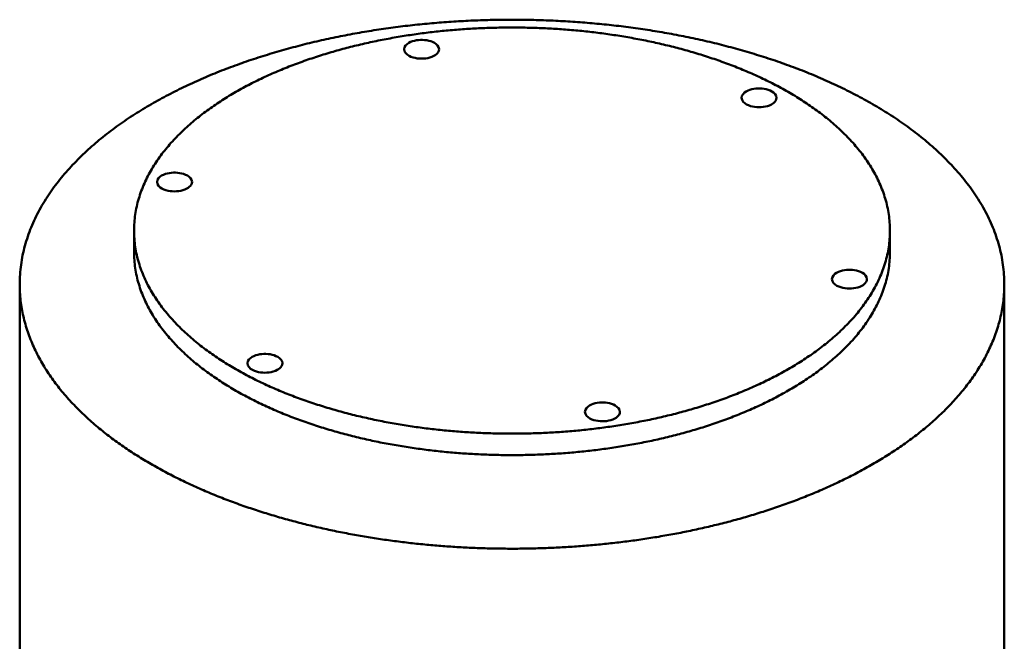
# Model space of a CAD drawing. Header units: millimetres. Extents: x 0 to 841, y 0 to 594.
# Tile 8 of 10: x 718 to 776, y 253 to 290. Entities that reach past the tile are written whole.
import ezdxf

# ---------------------------------------------------------------- set-up
doc = ezdxf.new("R2010")
doc.units = ezdxf.units.MM
doc.layers.add('VIS', color=7, linetype='CONTINUOUS', lineweight=50)

msp = doc.modelspace()

# ---------------------------------------------------------------- linework, layer by layer
at = {"layer": 'VIS'}
for points in [[(776.192, 274.424), (776.191, 274.568), (776.187, 274.712), (776.181, 274.856), (776.173, 275), (776.162, 275.144), (776.148, 275.287), (776.132, 275.43), (776.114, 275.573), (776.093, 275.716), (776.07, 275.858), (776.044, 276), (776.017, 276.142), (775.986, 276.283), (775.954, 276.423), (775.919, 276.563), (775.882, 276.702), (775.843, 276.841), (775.802, 276.979), (775.758, 277.117), (775.713, 277.253), (775.665, 277.389), (775.615, 277.525), (775.564, 277.659), (775.51, 277.793), (775.454, 277.926), (775.397, 278.058), (775.337, 278.19), (775.276, 278.32), (775.213, 278.45), (775.148, 278.579), (775.081, 278.706), (775.013, 278.833), (774.943, 278.959), (774.872, 279.085), (774.799, 279.209), (774.724, 279.332), (774.648, 279.455), (774.57, 279.576), (774.491, 279.696), (774.41, 279.816), (774.328, 279.935), (774.245, 280.052), (774.16, 280.169), (774.074, 280.285), (773.987, 280.4), (773.899, 280.513), (773.809, 280.626), (773.718, 280.738), (773.626, 280.849), (773.533, 280.959), (773.439, 281.068), (773.344, 281.177), (773.247, 281.284), (773.15, 281.39), (773.052, 281.496), (772.952, 281.6), (772.852, 281.704), (772.751, 281.806), (772.649, 281.908), (772.546, 282.009), (772.442, 282.109), (772.337, 282.208), (772.232, 282.306), (772.125, 282.404), (772.018, 282.5), (771.91, 282.596), (771.801, 282.69), (771.692, 282.784), (771.582, 282.877), (771.471, 282.97), (771.36, 283.061), (771.247, 283.151), (771.134, 283.241), (771.021, 283.33), (770.907, 283.418), (770.792, 283.505), (770.677, 283.592), (770.561, 283.678), (770.444, 283.762), (770.327, 283.847), (770.21, 283.93), (770.091, 284.013), (769.973, 284.094), (769.854, 284.175), (769.734, 284.256), (769.614, 284.335), (769.493, 284.414), (769.372, 284.492), (769.25, 284.57), (769.128, 284.646), (769.006, 284.722), (768.883, 284.798), (768.759, 284.872), (768.635, 284.946), (768.511, 285.019), (768.386, 285.092), (768.261, 285.163), (768.136, 285.235), (768.01, 285.305), (767.884, 285.375), (767.758, 285.444), (767.631, 285.512), (767.503, 285.58), (767.376, 285.647), (767.248, 285.714), (767.12, 285.78), (766.991, 285.845), (766.862, 285.91), (766.733, 285.974), (766.604, 286.037), (766.474, 286.1), (766.344, 286.162), (766.213, 286.224), (766.083, 286.284), (765.952, 286.345), (765.821, 286.405), (765.689, 286.464), (765.558, 286.522), (765.426, 286.58), (765.293, 286.638), (765.161, 286.695), (765.028, 286.751), (764.895, 286.807), (764.762, 286.862), (764.628, 286.916), (764.495, 286.97), (764.361, 287.024), (764.227, 287.077), (764.093, 287.129), (763.958, 287.181), (763.823, 287.232), (763.688, 287.283), (763.553, 287.333), (763.418, 287.383), (763.282, 287.432), (763.147, 287.481), (763.011, 287.529), (762.875, 287.577), (762.738, 287.624), (762.602, 287.671), (762.465, 287.717), (762.329, 287.762), (762.192, 287.807), (762.055, 287.852), (761.917, 287.896), (761.78, 287.94), (761.642, 287.983), (761.505, 288.025), (761.367, 288.067), (761.229, 288.109), (761.091, 288.15), (760.952, 288.191), (760.814, 288.231), (760.675, 288.271), (760.537, 288.31), (760.398, 288.349), (760.259, 288.387), (760.12, 288.425), (759.98, 288.462), (759.841, 288.499), (759.701, 288.536), (759.562, 288.572), (759.422, 288.607), (759.282, 288.642), (759.142, 288.677), (759.002, 288.711), (758.862, 288.745), (758.722, 288.778), (758.581, 288.811), (758.441, 288.843), (758.3, 288.875), (758.16, 288.906), (758.019, 288.937), (757.878, 288.968), (757.737, 288.998), (757.596, 289.028), (757.455, 289.057), (757.314, 289.086), (757.172, 289.115), (757.031, 289.143), (756.889, 289.17), (756.748, 289.197), (756.606, 289.224), (756.464, 289.25), (756.322, 289.276), (756.181, 289.302), (756.039, 289.327), (755.897, 289.351), (755.754, 289.375), (755.612, 289.399), (755.47, 289.423), (755.328, 289.446), (755.185, 289.468), (755.043, 289.49), (754.9, 289.512), (754.758, 289.533), (754.615, 289.554), (754.472, 289.575), (754.33, 289.595), (754.187, 289.614), (754.044, 289.634), (753.901, 289.653), (753.758, 289.671), (753.615, 289.689), (753.472, 289.707), (753.329, 289.724), (753.186, 289.741), (753.042, 289.757), (752.899, 289.773), (752.756, 289.789), (752.612, 289.804), (752.469, 289.819), (752.326, 289.834), (752.182, 289.848), (752.039, 289.862), (751.895, 289.875), (751.751, 289.888), (751.608, 289.9), (751.464, 289.912), (751.32, 289.924), (751.177, 289.936), (751.033, 289.947), (750.889, 289.957), (750.745, 289.967), (750.602, 289.977), (750.458, 289.986), (750.314, 289.996), (750.17, 290.004), (750.026, 290.012), (749.882, 290.02), (749.738, 290.028), (749.594, 290.035), (749.45, 290.042), (749.306, 290.048), (749.162, 290.054), (749.018, 290.059), (748.874, 290.064), (748.73, 290.069), (748.586, 290.074), (748.442, 290.078), (748.297, 290.081), (748.153, 290.085), (748.009, 290.087), (747.865, 290.09), (747.721, 290.092), (747.577, 290.094), (747.432, 290.095), (747.288, 290.096), (747.144, 290.097), (747, 290.097), (746.856, 290.097), (746.712, 290.096), (746.567, 290.095), (746.423, 290.094), (746.279, 290.092), (746.135, 290.09), (745.991, 290.087), (745.847, 290.085), (745.703, 290.081), (745.558, 290.078), (745.414, 290.074), (745.27, 290.069), (745.126, 290.064), (744.982, 290.059), (744.838, 290.054), (744.694, 290.048), (744.55, 290.042), (744.406, 290.035), (744.262, 290.028), (744.118, 290.02), (743.974, 290.012), (743.83, 290.004), (743.686, 289.996), (743.542, 289.986), (743.398, 289.977), (743.255, 289.967), (743.111, 289.957), (742.967, 289.947), (742.823, 289.936), (742.68, 289.924), (742.536, 289.912), (742.392, 289.9), (742.249, 289.888), (742.105, 289.875), (741.961, 289.862), (741.818, 289.848), (741.674, 289.834), (741.531, 289.819), (741.388, 289.804), (741.244, 289.789), (741.101, 289.773), (740.958, 289.757), (740.814, 289.741), (740.671, 289.724), (740.528, 289.707), (740.385, 289.689), (740.242, 289.671), (740.099, 289.653), (739.956, 289.634), (739.813, 289.614), (739.67, 289.595), (739.528, 289.575), (739.385, 289.554), (739.242, 289.533), (739.1, 289.512), (738.957, 289.49), (738.815, 289.468), (738.672, 289.446), (738.53, 289.423), (738.388, 289.399), (738.246, 289.375), (738.103, 289.351), (737.961, 289.327), (737.819, 289.302), (737.678, 289.276), (737.536, 289.25), (737.394, 289.224), (737.252, 289.197), (737.111, 289.17), (736.969, 289.143), (736.828, 289.115), (736.686, 289.086), (736.545, 289.057), (736.404, 289.028), (736.263, 288.998), (736.122, 288.968), (735.981, 288.937), (735.84, 288.906), (735.7, 288.875), (735.559, 288.843), (735.419, 288.811), (735.278, 288.778), (735.138, 288.745), (734.998, 288.711), (734.858, 288.677), (734.718, 288.642), (734.578, 288.607), (734.438, 288.572), (734.299, 288.536), (734.159, 288.499), (734.02, 288.462), (733.88, 288.425), (733.741, 288.387), (733.602, 288.349), (733.463, 288.31), (733.325, 288.271), (733.186, 288.231), (733.048, 288.191), (732.909, 288.15), (732.771, 288.109), (732.633, 288.067), (732.495, 288.025), (732.358, 287.983), (732.22, 287.94), (732.083, 287.896), (731.945, 287.852), (731.808, 287.807), (731.671, 287.762), (731.535, 287.717), (731.398, 287.671), (731.261, 287.624), (731.125, 287.577), (730.989, 287.529), (730.853, 287.481), (730.718, 287.432), (730.582, 287.383), (730.447, 287.333), (730.312, 287.283), (730.177, 287.232), (730.042, 287.181), (729.907, 287.129), (729.773, 287.077), (729.639, 287.024), (729.505, 286.97), (729.371, 286.916), (729.238, 286.862), (729.105, 286.807), (728.972, 286.751), (728.839, 286.695), (728.707, 286.638), (728.574, 286.58), (728.442, 286.522), (728.311, 286.464), (728.179, 286.405), (728.048, 286.345), (727.917, 286.284), (727.787, 286.224), (727.656, 286.162), (727.526, 286.1), (727.396, 286.037), (727.267, 285.974), (727.138, 285.91), (727.009, 285.845), (726.88, 285.78), (726.752, 285.714), (726.624, 285.647), (726.497, 285.58), (726.369, 285.512), (726.242, 285.444), (726.116, 285.375), (725.99, 285.305), (725.864, 285.235), (725.739, 285.163), (725.614, 285.092), (725.489, 285.019), (725.365, 284.946), (725.241, 284.872), (725.117, 284.798), (724.994, 284.722), (724.872, 284.646), (724.75, 284.57), (724.628, 284.492), (724.507, 284.414), (724.386, 284.335), (724.266, 284.256), (724.146, 284.175), (724.027, 284.094), (723.909, 284.013), (723.79, 283.93), (723.673, 283.847), (723.556, 283.762), (723.439, 283.678), (723.323, 283.592), (723.208, 283.505), (723.093, 283.418), (722.979, 283.33), (722.866, 283.241), (722.753, 283.151), (722.64, 283.061), (722.529, 282.97), (722.418, 282.877), (722.308, 282.784), (722.199, 282.69), (722.09, 282.596), (721.982, 282.5), (721.875, 282.404), (721.768, 282.306), (721.663, 282.208), (721.558, 282.109), (721.454, 282.009), (721.351, 281.908), (721.249, 281.806), (721.148, 281.704), (721.048, 281.6), (720.948, 281.496), (720.85, 281.39), (720.753, 281.284), (720.656, 281.177), (720.561, 281.068), (720.467, 280.959), (720.374, 280.849), (720.282, 280.738), (720.191, 280.626), (720.101, 280.513), (720.013, 280.4), (719.926, 280.285), (719.84, 280.169), (719.755, 280.052), (719.672, 279.935), (719.59, 279.816), (719.509, 279.696), (719.43, 279.576), (719.352, 279.455), (719.276, 279.332), (719.201, 279.209), (719.128, 279.085), (719.057, 278.959), (718.987, 278.833), (718.919, 278.706), (718.852, 278.579), (718.787, 278.45), (718.724, 278.32), (718.663, 278.19), (718.603, 278.058), (718.546, 277.926), (718.49, 277.793), (718.436, 277.659), (718.385, 277.525), (718.335, 277.389), (718.287, 277.253), (718.242, 277.117), (718.198, 276.979), (718.157, 276.841), (718.118, 276.702), (718.081, 276.563), (718.046, 276.423), (718.014, 276.283), (717.983, 276.142), (717.956, 276), (717.93, 275.858), (717.907, 275.716), (717.886, 275.573), (717.868, 275.43), (717.852, 275.287), (717.838, 275.144), (717.827, 275), (717.819, 274.856), (717.813, 274.712), (717.809, 274.568), (717.808, 274.424)], [(769.412, 277.601), (769.411, 277.721), (769.408, 277.841), (769.402, 277.961), (769.394, 278.081), (769.384, 278.201), (769.372, 278.32), (769.358, 278.439), (769.341, 278.558), (769.323, 278.677), (769.302, 278.795), (769.279, 278.913), (769.254, 279.03), (769.227, 279.147), (769.197, 279.264), (769.166, 279.38), (769.133, 279.495), (769.098, 279.61), (769.061, 279.724), (769.022, 279.837), (768.981, 279.95), (768.938, 280.063), (768.894, 280.174), (768.848, 280.285), (768.8, 280.395), (768.75, 280.504), (768.699, 280.613), (768.646, 280.721), (768.592, 280.828), (768.536, 280.934), (768.478, 281.039), (768.419, 281.144), (768.359, 281.247), (768.297, 281.35), (768.234, 281.452), (768.169, 281.553), (768.103, 281.654), (768.036, 281.753), (767.967, 281.852), (767.898, 281.95), (767.827, 282.047), (767.755, 282.143), (767.682, 282.238), (767.607, 282.332), (767.532, 282.426), (767.456, 282.518), (767.378, 282.61), (767.3, 282.701), (767.221, 282.791), (767.14, 282.88), (767.059, 282.969), (766.977, 283.056), (766.894, 283.143), (766.81, 283.229), (766.726, 283.314), (766.64, 283.398), (766.554, 283.482), (766.467, 283.564), (766.379, 283.646), (766.29, 283.727), (766.201, 283.808), (766.111, 283.887), (766.021, 283.966), (765.929, 284.044), (765.837, 284.121), (765.745, 284.198), (765.652, 284.273), (765.558, 284.348), (765.464, 284.422), (765.369, 284.496), (765.273, 284.569), (765.177, 284.641), (765.081, 284.712), (764.983, 284.783), (764.886, 284.853), (764.788, 284.922), (764.689, 284.99), (764.59, 285.058), (764.491, 285.125), (764.391, 285.192), (764.29, 285.258), (764.189, 285.323), (764.088, 285.387), (763.987, 285.451), (763.885, 285.514), (763.782, 285.577), (763.679, 285.639), (763.576, 285.7), (763.472, 285.761), (763.369, 285.821), (763.264, 285.88), (763.16, 285.939), (763.055, 285.998), (762.949, 286.055), (762.844, 286.112), (762.738, 286.169), (762.632, 286.225), (762.525, 286.28), (762.418, 286.335), (762.311, 286.389), (762.204, 286.442), (762.096, 286.495), (761.988, 286.548), (761.88, 286.6), (761.771, 286.651), (761.662, 286.702), (761.553, 286.752), (761.444, 286.802), (761.335, 286.851), (761.225, 286.9), (761.115, 286.948), (761.005, 286.996), (760.894, 287.043), (760.784, 287.09), (760.673, 287.136), (760.562, 287.181), (760.451, 287.226), (760.339, 287.271), (760.228, 287.315), (760.116, 287.359), (760.004, 287.402), (759.891, 287.445), (759.779, 287.487), (759.667, 287.528), (759.554, 287.57), (759.441, 287.61), (759.328, 287.651), (759.214, 287.69), (759.101, 287.73), (758.987, 287.769), (758.874, 287.807), (758.76, 287.845), (758.646, 287.882), (758.532, 287.919), (758.417, 287.956), (758.303, 287.992), (758.188, 288.028), (758.073, 288.063), (757.959, 288.098), (757.843, 288.132), (757.728, 288.166), (757.613, 288.2), (757.498, 288.233), (757.382, 288.265), (757.267, 288.298), (757.151, 288.329), (757.035, 288.361), (756.919, 288.392), (756.803, 288.422), (756.687, 288.452), (756.57, 288.482), (756.454, 288.511), (756.337, 288.54), (756.221, 288.569), (756.104, 288.597), (755.987, 288.625), (755.87, 288.652), (755.753, 288.679), (755.636, 288.705), (755.519, 288.731), (755.402, 288.757), (755.284, 288.782), (755.167, 288.807), (755.049, 288.832), (754.932, 288.856), (754.814, 288.879), (754.696, 288.903), (754.579, 288.926), (754.461, 288.948), (754.343, 288.97), (754.225, 288.992), (754.106, 289.013), (753.988, 289.035), (753.87, 289.055), (753.752, 289.075), (753.633, 289.095), (753.515, 289.115), (753.396, 289.134), (753.278, 289.153), (753.159, 289.171), (753.04, 289.189), (752.922, 289.207), (752.803, 289.224), (752.684, 289.241), (752.565, 289.258), (752.446, 289.274), (752.327, 289.29), (752.208, 289.305), (752.089, 289.32), (751.97, 289.335), (751.851, 289.349), (751.731, 289.363), (751.612, 289.377), (751.493, 289.39), (751.374, 289.403), (751.254, 289.416), (751.135, 289.428), (751.015, 289.44), (750.896, 289.451), (750.776, 289.462), (750.657, 289.473), (750.537, 289.484), (750.417, 289.494), (750.298, 289.503), (750.178, 289.513), (750.058, 289.522), (749.939, 289.531), (749.819, 289.539), (749.699, 289.547), (749.579, 289.554), (749.46, 289.562), (749.34, 289.569), (749.22, 289.575), (749.1, 289.581), (748.98, 289.587), (748.86, 289.593), (748.74, 289.598), (748.62, 289.603), (748.5, 289.607), (748.38, 289.612), (748.26, 289.615), (748.14, 289.619), (748.02, 289.622), (747.9, 289.625), (747.78, 289.627), (747.66, 289.629), (747.54, 289.631), (747.42, 289.632), (747.3, 289.633), (747.18, 289.634), (747.06, 289.634), (746.94, 289.634), (746.82, 289.634), (746.7, 289.633), (746.58, 289.632), (746.46, 289.631), (746.34, 289.629), (746.22, 289.627), (746.1, 289.625), (745.98, 289.622), (745.86, 289.619), (745.74, 289.615), (745.62, 289.612), (745.5, 289.607), (745.38, 289.603), (745.26, 289.598), (745.14, 289.593), (745.02, 289.587), (744.9, 289.581), (744.78, 289.575), (744.66, 289.569), (744.54, 289.562), (744.421, 289.554), (744.301, 289.547), (744.181, 289.539), (744.061, 289.531), (743.942, 289.522), (743.822, 289.513), (743.702, 289.503), (743.583, 289.494), (743.463, 289.484), (743.343, 289.473), (743.224, 289.462), (743.104, 289.451), (742.985, 289.44), (742.865, 289.428), (742.746, 289.416), (742.626, 289.403), (742.507, 289.39), (742.388, 289.377), (742.269, 289.363), (742.149, 289.349), (742.03, 289.335), (741.911, 289.32), (741.792, 289.305), (741.673, 289.29), (741.554, 289.274), (741.435, 289.258), (741.316, 289.241), (741.197, 289.224), (741.078, 289.207), (740.96, 289.189), (740.841, 289.171), (740.722, 289.153), (740.604, 289.134), (740.485, 289.115), (740.367, 289.095), (740.248, 289.075), (740.13, 289.055), (740.012, 289.035), (739.894, 289.013), (739.775, 288.992), (739.657, 288.97), (739.539, 288.948), (739.421, 288.926), (739.304, 288.903), (739.186, 288.879), (739.068, 288.856), (738.951, 288.832), (738.833, 288.807), (738.716, 288.782), (738.598, 288.757), (738.481, 288.731), (738.364, 288.705), (738.247, 288.679), (738.13, 288.652), (738.013, 288.625), (737.896, 288.597), (737.779, 288.569), (737.663, 288.54), (737.546, 288.511), (737.43, 288.482), (737.313, 288.452), (737.197, 288.422), (737.081, 288.392), (736.965, 288.361), (736.849, 288.329), (736.733, 288.298), (736.618, 288.265), (736.502, 288.233), (736.387, 288.2), (736.272, 288.166), (736.157, 288.132), (736.041, 288.098), (735.927, 288.063), (735.812, 288.028), (735.697, 287.992), (735.583, 287.956), (735.468, 287.919), (735.354, 287.882), (735.24, 287.845), (735.126, 287.807), (735.013, 287.769), (734.899, 287.73), (734.786, 287.69), (734.672, 287.651), (734.559, 287.61), (734.446, 287.57), (734.333, 287.528), (734.221, 287.487), (734.109, 287.445), (733.996, 287.402), (733.884, 287.359), (733.772, 287.315), (733.661, 287.271), (733.549, 287.226), (733.438, 287.181), (733.327, 287.136), (733.216, 287.09), (733.106, 287.043), (732.995, 286.996), (732.885, 286.948), (732.775, 286.9), (732.665, 286.851), (732.556, 286.802), (732.447, 286.752), (732.338, 286.702), (732.229, 286.651), (732.12, 286.6), (732.012, 286.548), (731.904, 286.495), (731.796, 286.442), (731.689, 286.389), (731.582, 286.335), (731.475, 286.28), (731.368, 286.225), (731.262, 286.169), (731.156, 286.112), (731.051, 286.055), (730.945, 285.998), (730.84, 285.939), (730.736, 285.88), (730.631, 285.821), (730.528, 285.761), (730.424, 285.7), (730.321, 285.639), (730.218, 285.577), (730.115, 285.514), (730.013, 285.451), (729.912, 285.387), (729.811, 285.323), (729.71, 285.258), (729.609, 285.192), (729.509, 285.125), (729.41, 285.058), (729.311, 284.99), (729.212, 284.922), (729.114, 284.853), (729.017, 284.783), (728.919, 284.712), (728.823, 284.641), (728.727, 284.569), (728.631, 284.496), (728.536, 284.422), (728.442, 284.348), (728.348, 284.273), (728.255, 284.198), (728.163, 284.121), (728.071, 284.044), (727.979, 283.966), (727.889, 283.887), (727.799, 283.808), (727.71, 283.727), (727.621, 283.646), (727.533, 283.564), (727.446, 283.482), (727.36, 283.398), (727.274, 283.314), (727.19, 283.229), (727.106, 283.143), (727.023, 283.056), (726.941, 282.969), (726.86, 282.88), (726.779, 282.791), (726.7, 282.701), (726.622, 282.61), (726.544, 282.518), (726.468, 282.426), (726.393, 282.332), (726.318, 282.238), (726.245, 282.143), (726.173, 282.047), (726.102, 281.95), (726.033, 281.852), (725.964, 281.753), (725.897, 281.654), (725.831, 281.553), (725.766, 281.452), (725.703, 281.35), (725.641, 281.247), (725.581, 281.144), (725.522, 281.039), (725.464, 280.934), (725.408, 280.828), (725.354, 280.721), (725.301, 280.613), (725.25, 280.504), (725.2, 280.395), (725.152, 280.285), (725.106, 280.174), (725.062, 280.063), (725.019, 279.95), (724.978, 279.837), (724.939, 279.724), (724.902, 279.61), (724.867, 279.495), (724.834, 279.38), (724.803, 279.264), (724.773, 279.147), (724.746, 279.03), (724.721, 278.913), (724.698, 278.795), (724.677, 278.677), (724.659, 278.558), (724.642, 278.439), (724.628, 278.32), (724.616, 278.201), (724.606, 278.081), (724.598, 277.961), (724.592, 277.841), (724.589, 277.721), (724.588, 277.601)], [(740.602, 288.345), (740.626, 288.464), (740.689, 288.568), (740.775, 288.653), (740.876, 288.722), (740.984, 288.777), (741.098, 288.82), (741.215, 288.853), (741.335, 288.877), (741.456, 288.893), (741.577, 288.901), (741.699, 288.901), (741.82, 288.893), (741.941, 288.877), (742.061, 288.853), (742.178, 288.82), (742.292, 288.777), (742.4, 288.722), (742.501, 288.653), (742.587, 288.568), (742.65, 288.464), (742.674, 288.345)], [(742.37, 287.952), (742.255, 287.899), (742.135, 287.857), (742.011, 287.827), (741.886, 287.805), (741.759, 287.793), (741.632, 287.789), (741.505, 287.794), (741.378, 287.807), (741.253, 287.829), (741.13, 287.861), (741.01, 287.903), (740.895, 287.958), (740.788, 288.027), (740.696, 288.114), (740.628, 288.222), (740.602, 288.345)], [(742.674, 288.345), (742.661, 288.26), (742.627, 288.18), (742.576, 288.11), (742.514, 288.049), (742.445, 287.997), (742.37, 287.952)], [(760.613, 285.467), (760.637, 285.585), (760.7, 285.689), (760.787, 285.774), (760.887, 285.843), (760.996, 285.898), (761.11, 285.941), (761.227, 285.974), (761.346, 285.998), (761.467, 286.014), (761.588, 286.022), (761.71, 286.022), (761.832, 286.014), (761.952, 285.998), (762.072, 285.974), (762.189, 285.941), (762.303, 285.898), (762.412, 285.843), (762.512, 285.774), (762.599, 285.689), (762.661, 285.585), (762.685, 285.467)], [(762.382, 285.073), (762.266, 285.02), (762.146, 284.978), (762.022, 284.948), (761.897, 284.926), (761.77, 284.914), (761.643, 284.91), (761.516, 284.915), (761.389, 284.928), (761.264, 284.95), (761.141, 284.982), (761.021, 285.024), (760.906, 285.079), (760.8, 285.148), (760.707, 285.236), (760.639, 285.343), (760.613, 285.467)], [(762.685, 285.467), (762.673, 285.381), (762.638, 285.301), (762.588, 285.231), (762.526, 285.17), (762.456, 285.118), (762.382, 285.073)], [(725.953, 280.48), (725.977, 280.599), (726.039, 280.703), (726.126, 280.788), (726.226, 280.857), (726.335, 280.912), (726.449, 280.955), (726.566, 280.988), (726.686, 281.012), (726.806, 281.028), (726.928, 281.035), (727.05, 281.035), (727.171, 281.028), (727.292, 281.012), (727.411, 280.988), (727.528, 280.955), (727.642, 280.912), (727.751, 280.857), (727.851, 280.788), (727.938, 280.703), (728.001, 280.599), (728.025, 280.48)], [(727.721, 280.087), (727.606, 280.033), (727.485, 279.992), (727.362, 279.961), (727.236, 279.94), (727.11, 279.928), (726.983, 279.924), (726.855, 279.929), (726.729, 279.942), (726.604, 279.964), (726.48, 279.996), (726.36, 280.038), (726.246, 280.093), (726.139, 280.162), (726.046, 280.249), (725.979, 280.356), (725.953, 280.48)], [(728.025, 280.48), (728.012, 280.395), (727.978, 280.315), (727.927, 280.245), (727.865, 280.184), (727.796, 280.132), (727.721, 280.087)], [(724.588, 277.601), (724.589, 277.481), (724.592, 277.361), (724.598, 277.241), (724.606, 277.122), (724.616, 277.002), (724.628, 276.883), (724.642, 276.763), (724.659, 276.644), (724.677, 276.526), (724.698, 276.408), (724.721, 276.29), (724.746, 276.172), (724.773, 276.055), (724.803, 275.939), (724.834, 275.823), (724.867, 275.708), (724.902, 275.593), (724.939, 275.479), (724.978, 275.365), (725.019, 275.252), (725.062, 275.14), (725.106, 275.028), (725.152, 274.918), (725.2, 274.807), (725.25, 274.698), (725.301, 274.59), (725.354, 274.482), (725.408, 274.375), (725.465, 274.269), (725.522, 274.163), (725.581, 274.059), (725.642, 273.955), (725.703, 273.852), (725.767, 273.75), (725.831, 273.649), (725.897, 273.549), (725.964, 273.449), (726.033, 273.35), (726.103, 273.253), (726.173, 273.156), (726.245, 273.06), (726.319, 272.964), (726.393, 272.87), (726.468, 272.777), (726.545, 272.684), (726.622, 272.592), (726.7, 272.501), (726.78, 272.411), (726.86, 272.322), (726.941, 272.234), (727.023, 272.146), (727.106, 272.059), (727.19, 271.973), (727.275, 271.888), (727.36, 271.804), (727.447, 271.72), (727.534, 271.638), (727.622, 271.556), (727.71, 271.475), (727.799, 271.395), (727.889, 271.315), (727.98, 271.236), (728.071, 271.158), (728.163, 271.081), (728.256, 271.005), (728.349, 270.929), (728.443, 270.854), (728.537, 270.78), (728.632, 270.706), (728.728, 270.634), (728.824, 270.562), (728.92, 270.49), (729.017, 270.42), (729.115, 270.35), (729.213, 270.28), (729.312, 270.212), (729.411, 270.144), (729.51, 270.077), (729.61, 270.01), (729.711, 269.945), (729.811, 269.879), (729.913, 269.815), (730.014, 269.751), (730.116, 269.688), (730.219, 269.625), (730.322, 269.563), (730.425, 269.502), (730.529, 269.441), (730.632, 269.381), (730.737, 269.322), (730.841, 269.263), (730.946, 269.205), (731.052, 269.147), (731.157, 269.09), (731.263, 269.033), (731.37, 268.978), (731.476, 268.922), (731.583, 268.868), (731.69, 268.813), (731.798, 268.76), (731.905, 268.707), (732.013, 268.654), (732.121, 268.602), (732.23, 268.551), (732.339, 268.5), (732.448, 268.45), (732.557, 268.4), (732.667, 268.351), (732.776, 268.302), (732.886, 268.254), (732.996, 268.206), (733.107, 268.159), (733.218, 268.113), (733.328, 268.066), (733.439, 268.021), (733.551, 267.976), (733.662, 267.931), (733.774, 267.887), (733.886, 267.843), (733.998, 267.8), (734.11, 267.758), (734.222, 267.715), (734.335, 267.674), (734.448, 267.633), (734.561, 267.592), (734.674, 267.552), (734.787, 267.512), (734.901, 267.473), (735.014, 267.434), (735.128, 267.395), (735.242, 267.357), (735.356, 267.32), (735.47, 267.283), (735.584, 267.246), (735.699, 267.21), (735.814, 267.174), (735.928, 267.139), (736.043, 267.104), (736.158, 267.07), (736.273, 267.036), (736.389, 267.003), (736.504, 266.969), (736.62, 266.937), (736.735, 266.905), (736.851, 266.873), (736.967, 266.841), (737.083, 266.81), (737.199, 266.78), (737.315, 266.75), (737.432, 266.72), (737.548, 266.691), (737.665, 266.662), (737.781, 266.633), (737.898, 266.605), (738.015, 266.578), (738.132, 266.55), (738.249, 266.524), (738.366, 266.497), (738.483, 266.471), (738.6, 266.445), (738.718, 266.42), (738.835, 266.395), (738.953, 266.371), (739.07, 266.347), (739.188, 266.323), (739.306, 266.3), (739.424, 266.277), (739.542, 266.254), (739.66, 266.232), (739.778, 266.21), (739.896, 266.189), (740.014, 266.168), (740.132, 266.147), (740.251, 266.127), (740.369, 266.107), (740.487, 266.088), (740.606, 266.068), (740.725, 266.05), (740.843, 266.031), (740.962, 266.013), (741.081, 265.996), (741.199, 265.978), (741.318, 265.961), (741.437, 265.945), (741.556, 265.929), (741.675, 265.913), (741.794, 265.897), (741.913, 265.882), (742.033, 265.868), (742.152, 265.853), (742.271, 265.839), (742.39, 265.826), (742.51, 265.812), (742.629, 265.799), (742.748, 265.787), (742.868, 265.775), (742.987, 265.763), (743.107, 265.751), (743.226, 265.74), (743.346, 265.729), (743.465, 265.719), (743.585, 265.709), (743.705, 265.699), (743.824, 265.69), (743.944, 265.681), (744.064, 265.672), (744.184, 265.664), (744.303, 265.656), (744.423, 265.648), (744.543, 265.641), (744.663, 265.634), (744.783, 265.627), (744.903, 265.621), (745.023, 265.615), (745.143, 265.61), (745.263, 265.605), (745.383, 265.6), (745.503, 265.595), (745.623, 265.591), (745.743, 265.587), (745.863, 265.584), (745.983, 265.581), (746.103, 265.578), (746.223, 265.576), (746.343, 265.574), (746.463, 265.572), (746.583, 265.57), (746.703, 265.569), (746.823, 265.569), (746.943, 265.568), (747.063, 265.568), (747.183, 265.569), (747.303, 265.569), (747.423, 265.57), (747.543, 265.572), (747.663, 265.574), (747.783, 265.576), (747.903, 265.578), (748.023, 265.581), (748.143, 265.584), (748.263, 265.587), (748.383, 265.591), (748.503, 265.595), (748.623, 265.6), (748.743, 265.605), (748.863, 265.61), (748.983, 265.616), (749.103, 265.621), (749.223, 265.628), (749.343, 265.634), (749.463, 265.641), (749.583, 265.649), (749.702, 265.656), (749.822, 265.664), (749.942, 265.672), (750.062, 265.681), (750.181, 265.69), (750.301, 265.7), (750.421, 265.709), (750.54, 265.719), (750.66, 265.73), (750.78, 265.741), (750.899, 265.752), (751.019, 265.763), (751.138, 265.775), (751.258, 265.787), (751.377, 265.8), (751.496, 265.813), (751.616, 265.826), (751.735, 265.84), (751.854, 265.854), (751.973, 265.868), (752.092, 265.883), (752.212, 265.898), (752.331, 265.914), (752.45, 265.929), (752.569, 265.946), (752.688, 265.962), (752.806, 265.979), (752.925, 265.996), (753.044, 266.014), (753.163, 266.032), (753.281, 266.051), (753.4, 266.069), (753.518, 266.089), (753.637, 266.108), (753.755, 266.128), (753.874, 266.148), (753.992, 266.169), (754.11, 266.19), (754.228, 266.211), (754.346, 266.233), (754.464, 266.255), (754.582, 266.278), (754.7, 266.301), (754.818, 266.324), (754.936, 266.348), (755.053, 266.372), (755.171, 266.396), (755.288, 266.421), (755.405, 266.447), (755.523, 266.472), (755.64, 266.498), (755.757, 266.525), (755.874, 266.552), (755.991, 266.579), (756.108, 266.607), (756.225, 266.635), (756.341, 266.663), (756.458, 266.692), (756.574, 266.722), (756.69, 266.751), (756.807, 266.781), (756.923, 266.812), (757.039, 266.843), (757.155, 266.874), (757.27, 266.906), (757.386, 266.938), (757.502, 266.971), (757.617, 267.004), (757.732, 267.038), (757.847, 267.072), (757.962, 267.106), (758.077, 267.141), (758.192, 267.176), (758.307, 267.212), (758.421, 267.248), (758.536, 267.285), (758.65, 267.322), (758.764, 267.359), (758.878, 267.397), (758.991, 267.436), (759.105, 267.474), (759.218, 267.514), (759.332, 267.554), (759.445, 267.594), (759.558, 267.635), (759.671, 267.676), (759.783, 267.718), (759.896, 267.76), (760.008, 267.802), (760.12, 267.846), (760.232, 267.889), (760.343, 267.933), (760.455, 267.978), (760.566, 268.023), (760.677, 268.069), (760.788, 268.115), (760.899, 268.161), (761.009, 268.209), (761.119, 268.256), (761.229, 268.305), (761.339, 268.353), (761.448, 268.403), (761.558, 268.452), (761.667, 268.503), (761.775, 268.553), (761.884, 268.605), (761.992, 268.657), (762.1, 268.709), (762.208, 268.762), (762.315, 268.816), (762.422, 268.87), (762.529, 268.925), (762.636, 268.98), (762.742, 269.036), (762.848, 269.093)], [(724.588, 277.601), (724.588, 276.33)], [(762.848, 269.093), (762.955, 269.15), (763.061, 269.209), (763.167, 269.268), (763.273, 269.327), (763.378, 269.387), (763.483, 269.448), (763.588, 269.509), (763.692, 269.571), (763.796, 269.634), (763.899, 269.697), (764.002, 269.761), (764.105, 269.826), (764.207, 269.891), (764.309, 269.957), (764.41, 270.024), (764.511, 270.091), (764.611, 270.159), (764.711, 270.228), (764.811, 270.297), (764.91, 270.367), (765.008, 270.438), (765.106, 270.51), (765.204, 270.582), (765.301, 270.655), (765.397, 270.729), (765.493, 270.803), (765.588, 270.878), (765.682, 270.954), (765.776, 271.031), (765.87, 271.109), (765.962, 271.187), (766.054, 271.266), (766.145, 271.346), (766.236, 271.426), (766.326, 271.508), (766.415, 271.59), (766.503, 271.673), (766.591, 271.757), (766.678, 271.842), (766.764, 271.927), (766.849, 272.013), (766.933, 272.101), (767.017, 272.189), (767.099, 272.278), (767.181, 272.367), (767.262, 272.458), (767.341, 272.549), (767.42, 272.642), (767.498, 272.735), (767.574, 272.829), (767.65, 272.924), (767.724, 273.02), (767.797, 273.116), (767.869, 273.214), (767.94, 273.312), (768.01, 273.412), (768.078, 273.512), (768.145, 273.613), (768.211, 273.715), (768.275, 273.818), (768.338, 273.921), (768.4, 274.026), (768.46, 274.131), (768.519, 274.237), (768.576, 274.344), (768.631, 274.452), (768.685, 274.561), (768.737, 274.67), (768.788, 274.781), (768.837, 274.892), (768.884, 275.003), (768.929, 275.116), (768.972, 275.229), (769.014, 275.343), (769.054, 275.458), (769.092, 275.573), (769.127, 275.689), (769.161, 275.805), (769.193, 275.922), (769.223, 276.04), (769.25, 276.158), (769.276, 276.277), (769.299, 276.396), (769.321, 276.515), (769.34, 276.635), (769.357, 276.755), (769.371, 276.875), (769.384, 276.996), (769.394, 277.117), (769.402, 277.238), (769.408, 277.359), (769.411, 277.48), (769.412, 277.601)], [(769.412, 277.601), (769.412, 276.33)], [(724.588, 276.33), (724.589, 276.21), (724.592, 276.09), (724.598, 275.97), (724.606, 275.85), (724.616, 275.731), (724.628, 275.611), (724.642, 275.492), (724.659, 275.373), (724.677, 275.255), (724.698, 275.136), (724.721, 275.019), (724.746, 274.901), (724.773, 274.784), (724.803, 274.668), (724.834, 274.552), (724.867, 274.436), (724.902, 274.322), (724.939, 274.207), (724.978, 274.094), (725.019, 273.981), (725.062, 273.869), (725.106, 273.757), (725.152, 273.646), (725.2, 273.536), (725.25, 273.427), (725.301, 273.318), (725.354, 273.211), (725.408, 273.104), (725.465, 272.998), (725.522, 272.892), (725.581, 272.788), (725.642, 272.684), (725.703, 272.581), (725.767, 272.479), (725.831, 272.378), (725.897, 272.277), (725.964, 272.178), (726.033, 272.079), (726.103, 271.982), (726.173, 271.885), (726.245, 271.789), (726.319, 271.693), (726.393, 271.599), (726.468, 271.506), (726.545, 271.413), (726.622, 271.321), (726.7, 271.23), (726.78, 271.14), (726.86, 271.051), (726.941, 270.962), (727.023, 270.875), (727.106, 270.788), (727.19, 270.702), (727.275, 270.617), (727.36, 270.533), (727.447, 270.449), (727.534, 270.367), (727.622, 270.285), (727.71, 270.204), (727.799, 270.123), (727.889, 270.044), (727.98, 269.965), (728.071, 269.887), (728.163, 269.81), (728.256, 269.734), (728.349, 269.658), (728.443, 269.583), (728.537, 269.509), (728.632, 269.435), (728.728, 269.362), (728.824, 269.29), (728.92, 269.219), (729.017, 269.148), (729.115, 269.079), (729.213, 269.009), (729.312, 268.941), (729.411, 268.873), (729.51, 268.806), (729.61, 268.739), (729.711, 268.673), (729.811, 268.608), (729.913, 268.544), (730.014, 268.48), (730.116, 268.417), (730.219, 268.354), (730.322, 268.292), (730.425, 268.231), (730.529, 268.17), (730.632, 268.11), (730.737, 268.051), (730.841, 267.992), (730.946, 267.934), (731.052, 267.876), (731.157, 267.819), (731.263, 267.762), (731.37, 267.706), (731.476, 267.651), (731.583, 267.596), (731.69, 267.542), (731.798, 267.489), (731.905, 267.436), (732.013, 267.383), (732.121, 267.331), (732.23, 267.28), (732.339, 267.229), (732.448, 267.179), (732.557, 267.129), (732.667, 267.08), (732.776, 267.031), (732.886, 266.983), (732.996, 266.935), (733.107, 266.888), (733.218, 266.841), (733.328, 266.795), (733.439, 266.75), (733.551, 266.705), (733.662, 266.66), (733.774, 266.616), (733.886, 266.572), (733.998, 266.529), (734.11, 266.487), (734.222, 266.444), (734.335, 266.403), (734.448, 266.361), (734.561, 266.321), (734.674, 266.281), (734.787, 266.241), (734.901, 266.201), (735.014, 266.163), (735.128, 266.124), (735.242, 266.086), (735.356, 266.049), (735.47, 266.012), (735.584, 265.975), (735.699, 265.939), (735.814, 265.903), (735.928, 265.868), (736.043, 265.833), (736.158, 265.799), (736.273, 265.765), (736.389, 265.731), (736.504, 265.698), (736.62, 265.666), (736.735, 265.633), (736.851, 265.602), (736.967, 265.57), (737.083, 265.539), (737.199, 265.509), (737.315, 265.479), (737.432, 265.449), (737.548, 265.42), (737.665, 265.391), (737.781, 265.362), (737.898, 265.334), (738.015, 265.307), (738.132, 265.279), (738.249, 265.252), (738.366, 265.226), (738.483, 265.2), (738.6, 265.174), (738.718, 265.149), (738.835, 265.124), (738.953, 265.1), (739.07, 265.076), (739.188, 265.052), (739.306, 265.029), (739.424, 265.006), (739.542, 264.983), (739.66, 264.961), (739.778, 264.939), (739.896, 264.918), (740.014, 264.897), (740.132, 264.876), (740.251, 264.856), (740.369, 264.836), (740.487, 264.816), (740.606, 264.797), (740.725, 264.779), (740.843, 264.76), (740.962, 264.742), (741.081, 264.724), (741.199, 264.707), (741.318, 264.69), (741.437, 264.674), (741.556, 264.658), (741.675, 264.642), (741.794, 264.626), (741.913, 264.611), (742.033, 264.597), (742.152, 264.582), (742.271, 264.568), (742.39, 264.554), (742.51, 264.541), (742.629, 264.528), (742.748, 264.516), (742.868, 264.504), (742.987, 264.492), (743.107, 264.48), (743.226, 264.469), (743.346, 264.458), (743.465, 264.448), (743.585, 264.438), (743.705, 264.428), (743.824, 264.419), (743.944, 264.41), (744.064, 264.401), (744.184, 264.393), (744.303, 264.385), (744.423, 264.377), (744.543, 264.37), (744.663, 264.363), (744.783, 264.356), (744.903, 264.35), (745.023, 264.344), (745.143, 264.339), (745.263, 264.333), (745.383, 264.329), (745.503, 264.324), (745.623, 264.32), (745.743, 264.316), (745.863, 264.313), (745.983, 264.31), (746.103, 264.307), (746.223, 264.304), (746.343, 264.302), (746.463, 264.301), (746.583, 264.299), (746.703, 264.298), (746.823, 264.298), (746.943, 264.297), (747.063, 264.297), (747.183, 264.298), (747.303, 264.298), (747.423, 264.299), (747.543, 264.301), (747.663, 264.302), (747.783, 264.305), (747.903, 264.307), (748.023, 264.31), (748.143, 264.313), (748.263, 264.316), (748.383, 264.32), (748.503, 264.324), (748.623, 264.329), (748.743, 264.334), (748.863, 264.339), (748.983, 264.344), (749.103, 264.35), (749.223, 264.357), (749.343, 264.363), (749.463, 264.37), (749.583, 264.377), (749.702, 264.385), (749.822, 264.393), (749.942, 264.401), (750.062, 264.41), (750.181, 264.419), (750.301, 264.428), (750.421, 264.438), (750.54, 264.448), (750.66, 264.459), (750.78, 264.47), (750.899, 264.481), (751.019, 264.492), (751.138, 264.504), (751.258, 264.516), (751.377, 264.529), (751.496, 264.542), (751.616, 264.555), (751.735, 264.569), (751.854, 264.583), (751.973, 264.597), (752.092, 264.612), (752.212, 264.627), (752.331, 264.643), (752.45, 264.658), (752.569, 264.675), (752.688, 264.691), (752.806, 264.708), (752.925, 264.725), (753.044, 264.743), (753.163, 264.761), (753.281, 264.779), (753.4, 264.798), (753.518, 264.817), (753.637, 264.837), (753.755, 264.857), (753.874, 264.877), (753.992, 264.898), (754.11, 264.919), (754.228, 264.94), (754.346, 264.962), (754.464, 264.984), (754.582, 265.007), (754.7, 265.03), (754.818, 265.053), (754.936, 265.077), (755.053, 265.101), (755.171, 265.125), (755.288, 265.15), (755.405, 265.176), (755.523, 265.201), (755.64, 265.227), (755.757, 265.254), (755.874, 265.281), (755.991, 265.308), (756.108, 265.336), (756.225, 265.364), (756.341, 265.392), (756.458, 265.421), (756.574, 265.45), (756.69, 265.48), (756.807, 265.51), (756.923, 265.541), (757.039, 265.572), (757.155, 265.603), (757.27, 265.635), (757.386, 265.667), (757.502, 265.7), (757.617, 265.733), (757.732, 265.767), (757.847, 265.801), (757.962, 265.835), (758.077, 265.87), (758.192, 265.905), (758.307, 265.941), (758.421, 265.977), (758.536, 266.013), (758.65, 266.051), (758.764, 266.088), (758.878, 266.126), (758.991, 266.164), (759.105, 266.203), (759.218, 266.243), (759.332, 266.282), (759.445, 266.323), (759.558, 266.363), (759.671, 266.405), (759.783, 266.446), (759.896, 266.489), (760.008, 266.531), (760.12, 266.574), (760.232, 266.618), (760.343, 266.662), (760.455, 266.707), (760.566, 266.752), (760.677, 266.798), (760.788, 266.844), (760.899, 266.89), (761.009, 266.938), (761.119, 266.985), (761.229, 267.033), (761.339, 267.082), (761.448, 267.131), (761.558, 267.181), (761.667, 267.231), (761.775, 267.282), (761.884, 267.334), (761.992, 267.386), (762.1, 267.438), (762.208, 267.491), (762.315, 267.545), (762.422, 267.599), (762.529, 267.654), (762.636, 267.709), (762.742, 267.765), (762.848, 267.822)], [(762.848, 267.822), (762.955, 267.879), (763.061, 267.938), (763.167, 267.996), (763.273, 268.056), (763.378, 268.116), (763.483, 268.177), (763.588, 268.238), (763.692, 268.3), (763.796, 268.363), (763.899, 268.426), (764.002, 268.49), (764.105, 268.555), (764.207, 268.62), (764.309, 268.686), (764.41, 268.753), (764.511, 268.82), (764.611, 268.888), (764.711, 268.957), (764.811, 269.026), (764.91, 269.096), (765.008, 269.167), (765.106, 269.239), (765.204, 269.311), (765.301, 269.384), (765.397, 269.457), (765.493, 269.532), (765.588, 269.607), (765.682, 269.683), (765.776, 269.76), (765.87, 269.837), (765.962, 269.916), (766.054, 269.995), (766.145, 270.075), (766.236, 270.155), (766.326, 270.237), (766.415, 270.319), (766.503, 270.402), (766.591, 270.486), (766.678, 270.57), (766.764, 270.656), (766.849, 270.742), (766.933, 270.83), (767.017, 270.918), (767.099, 271.006), (767.181, 271.096), (767.262, 271.187), (767.341, 271.278), (767.42, 271.371), (767.498, 271.464), (767.574, 271.558), (767.65, 271.653), (767.724, 271.749), (767.797, 271.845), (767.869, 271.943), (767.94, 272.041), (768.01, 272.141), (768.078, 272.241), (768.145, 272.342), (768.211, 272.444), (768.275, 272.546), (768.338, 272.65), (768.4, 272.755), (768.46, 272.86), (768.519, 272.966), (768.576, 273.073), (768.631, 273.181), (768.685, 273.29), (768.737, 273.399), (768.788, 273.509), (768.837, 273.62), (768.884, 273.732), (768.929, 273.845), (768.972, 273.958), (769.014, 274.072), (769.054, 274.187), (769.092, 274.302), (769.127, 274.418), (769.161, 274.534), (769.193, 274.651), (769.223, 274.769), (769.25, 274.887), (769.276, 275.005), (769.299, 275.124), (769.321, 275.244), (769.34, 275.364), (769.357, 275.484), (769.371, 275.604), (769.384, 275.725), (769.394, 275.846), (769.402, 275.967), (769.408, 276.088), (769.411, 276.209), (769.412, 276.33)], [(765.975, 274.723), (765.999, 274.841), (766.062, 274.945), (766.149, 275.03), (766.249, 275.099), (766.358, 275.154), (766.472, 275.197), (766.589, 275.23), (766.708, 275.254), (766.829, 275.27), (766.95, 275.278), (767.072, 275.278), (767.194, 275.27), (767.314, 275.254), (767.434, 275.23), (767.551, 275.197), (767.665, 275.154), (767.774, 275.099), (767.874, 275.03), (767.961, 274.945), (768.023, 274.841), (768.047, 274.723)], [(717.808, 274.424), (717.808, 274.303), (717.811, 274.183), (717.815, 274.063), (717.821, 273.944), (717.829, 273.824), (717.838, 273.704), (717.849, 273.584), (717.862, 273.465), (717.877, 273.346), (717.893, 273.227), (717.911, 273.108), (717.93, 272.99), (717.951, 272.871), (717.974, 272.754), (717.998, 272.636), (718.024, 272.519), (718.051, 272.402), (718.08, 272.285), (718.111, 272.169), (718.143, 272.054), (718.177, 271.938), (718.212, 271.824), (718.249, 271.709), (718.287, 271.595), (718.326, 271.482), (718.367, 271.369), (718.41, 271.257), (718.453, 271.145), (718.499, 271.034), (718.545, 270.923), (718.593, 270.813), (718.642, 270.703), (718.692, 270.594), (718.744, 270.486), (718.797, 270.378), (718.851, 270.271), (718.906, 270.164), (718.963, 270.058), (719.02, 269.953), (719.079, 269.848), (719.139, 269.744), (719.2, 269.641), (719.262, 269.538), (719.325, 269.436), (719.389, 269.334), (719.454, 269.234), (719.521, 269.133), (719.588, 269.034), (719.656, 268.935), (719.725, 268.837), (719.795, 268.739), (719.866, 268.642), (719.938, 268.546), (720.01, 268.451), (720.084, 268.356), (720.158, 268.262), (720.234, 268.168), (720.31, 268.075), (720.386, 267.983), (720.464, 267.891), (720.542, 267.8), (720.621, 267.71), (720.701, 267.62), (720.782, 267.531), (720.863, 267.443), (720.945, 267.355), (721.028, 267.268), (721.111, 267.181), (721.195, 267.095), (721.279, 267.01), (721.365, 266.926), (721.451, 266.842), (721.537, 266.758), (721.624, 266.676), (721.712, 266.594), (721.8, 266.512), (721.888, 266.431), (721.978, 266.351), (722.067, 266.271), (722.158, 266.192), (722.249, 266.113), (722.34, 266.036), (722.432, 265.958), (722.524, 265.881), (722.617, 265.805), (722.71, 265.73), (722.804, 265.655), (722.898, 265.58), (722.993, 265.506), (723.088, 265.433), (723.183, 265.36), (723.279, 265.288), (723.376, 265.216), (723.472, 265.145), (723.57, 265.075), (723.667, 265.005), (723.765, 264.935), (723.863, 264.866), (723.962, 264.798), (724.061, 264.73), (724.16, 264.662), (724.26, 264.595), (724.36, 264.529), (724.46, 264.463), (724.561, 264.398), (724.662, 264.333), (724.764, 264.269), (724.865, 264.205), (724.967, 264.142), (725.07, 264.079), (725.172, 264.016), (725.275, 263.954), (725.378, 263.893), (725.482, 263.832), (725.585, 263.772), (725.689, 263.712), (725.794, 263.652), (725.898, 263.593), (726.003, 263.535), (726.108, 263.477), (726.213, 263.419), (726.319, 263.362), (726.425, 263.305), (726.531, 263.249), (726.637, 263.193), (726.744, 263.137), (726.851, 263.083), (726.957, 263.028), (727.065, 262.974), (727.172, 262.92), (727.28, 262.867), (727.388, 262.814), (727.496, 262.762), (727.604, 262.71), (727.712, 262.659), (727.821, 262.607), (727.93, 262.557), (728.039, 262.506), (728.148, 262.457), (728.258, 262.407), (728.367, 262.358), (728.477, 262.31), (728.587, 262.261), (728.697, 262.213), (728.807, 262.166), (728.918, 262.119), (729.028, 262.072), (729.139, 262.026), (729.25, 261.98), (729.361, 261.935), (729.473, 261.89), (729.584, 261.845), (729.696, 261.801), (729.807, 261.757), (729.919, 261.713), (730.031, 261.67), (730.143, 261.627), (730.256, 261.585), (730.368, 261.543), (730.481, 261.501), (730.594, 261.46), (730.706, 261.419), (730.819, 261.378), (730.933, 261.338), (731.046, 261.298), (731.159, 261.259), (731.273, 261.219), (731.386, 261.181), (731.5, 261.142), (731.614, 261.104), (731.728, 261.066), (731.842, 261.029), (731.956, 260.992), (732.07, 260.955), (732.185, 260.919), (732.299, 260.883), (732.414, 260.847), (732.529, 260.812), (732.644, 260.777), (732.759, 260.742), (732.874, 260.708), (732.989, 260.674), (733.104, 260.64), (733.219, 260.607), (733.335, 260.574), (733.45, 260.541), (733.566, 260.508), (733.682, 260.476), (733.797, 260.445), (733.913, 260.413), (734.029, 260.382), (734.145, 260.352), (734.262, 260.321), (734.378, 260.291), (734.494, 260.261), (734.611, 260.232), (734.727, 260.203), (734.844, 260.174), (734.96, 260.145), (735.077, 260.117), (735.194, 260.089), (735.311, 260.062), (735.427, 260.034), (735.544, 260.007), (735.662, 259.981), (735.779, 259.954), (735.896, 259.928), (736.013, 259.903), (736.131, 259.877), (736.248, 259.852), (736.365, 259.827), (736.483, 259.803), (736.601, 259.779), (736.718, 259.755), (736.836, 259.731), (736.954, 259.708), (737.072, 259.685), (737.189, 259.662), (737.307, 259.639), (737.425, 259.617), (737.543, 259.595), (737.662, 259.574), (737.78, 259.553), (737.898, 259.532), (738.016, 259.511), (738.135, 259.491), (738.253, 259.47), (738.371, 259.451), (738.49, 259.431), (738.608, 259.412), (738.727, 259.393), (738.845, 259.374), (738.964, 259.356), (739.083, 259.338), (739.202, 259.32), (739.32, 259.302), (739.439, 259.285), (739.558, 259.268), (739.677, 259.251), (739.796, 259.235), (739.915, 259.219), (740.034, 259.203), (740.153, 259.188), (740.272, 259.172), (740.391, 259.157), (740.51, 259.142), (740.629, 259.128), (740.749, 259.114), (740.868, 259.1), (740.987, 259.086), (741.107, 259.073), (741.226, 259.06), (741.345, 259.047), (741.465, 259.035), (741.584, 259.022), (741.704, 259.01), (741.823, 258.999), (741.943, 258.987), (742.062, 258.976), (742.182, 258.965), (742.301, 258.955), (742.421, 258.944), (742.541, 258.934), (742.66, 258.924), (742.78, 258.915), (742.9, 258.906), (743.019, 258.897), (743.139, 258.888), (743.259, 258.88), (743.379, 258.871), (743.499, 258.863), (743.618, 258.856), (743.738, 258.848), (743.858, 258.841), (743.978, 258.834), (744.098, 258.828), (744.218, 258.822), (744.338, 258.816), (744.458, 258.81), (744.577, 258.804), (744.697, 258.799), (744.817, 258.794), (744.937, 258.789), (745.057, 258.785), (745.177, 258.781), (745.297, 258.777), (745.417, 258.773), (745.537, 258.77), (745.657, 258.767), (745.777, 258.764), (745.897, 258.761), (746.018, 258.759), (746.138, 258.757), (746.258, 258.755), (746.378, 258.754), (746.498, 258.753), (746.618, 258.752), (746.738, 258.751), (746.858, 258.75), (746.978, 258.75), (747.098, 258.75), (747.218, 258.751), (747.338, 258.751), (747.458, 258.752), (747.578, 258.753), (747.698, 258.755), (747.818, 258.756), (747.938, 258.758), (748.059, 258.761), (748.179, 258.763), (748.299, 258.766), (748.419, 258.769), (748.539, 258.772), (748.659, 258.776), (748.779, 258.779), (748.899, 258.783), (749.019, 258.788), (749.139, 258.792), (749.259, 258.797), (749.379, 258.802), (749.499, 258.808), (749.618, 258.813), (749.738, 258.819), (749.858, 258.826), (749.978, 258.832), (750.098, 258.839), (750.218, 258.846), (750.338, 258.853), (750.458, 258.861), (750.577, 258.868), (750.697, 258.876), (750.817, 258.885), (750.937, 258.893), (751.056, 258.902), (751.176, 258.911), (751.296, 258.921), (751.416, 258.931), (751.535, 258.941), (751.655, 258.951), (751.774, 258.961), (751.894, 258.972), (752.014, 258.983), (752.133, 258.994), (752.253, 259.006), (752.372, 259.018), (752.492, 259.03), (752.611, 259.043), (752.73, 259.055), (752.85, 259.068), (752.969, 259.081), (753.088, 259.095), (753.208, 259.109), (753.327, 259.123), (753.446, 259.137), (753.565, 259.152), (753.684, 259.167), (753.803, 259.182), (753.923, 259.197), (754.042, 259.213), (754.161, 259.229), (754.28, 259.245), (754.398, 259.262), (754.517, 259.279), (754.636, 259.296), (754.755, 259.313), (754.874, 259.331), (754.992, 259.349), (755.111, 259.367), (755.23, 259.386), (755.348, 259.405), (755.467, 259.424), (755.585, 259.443), (755.704, 259.463), (755.822, 259.483), (755.94, 259.503), (756.059, 259.524), (756.177, 259.545), (756.295, 259.566), (756.413, 259.587), (756.531, 259.609), (756.649, 259.631), (756.767, 259.654), (756.885, 259.676), (757.003, 259.699), (757.121, 259.722), (757.239, 259.746), (757.356, 259.77), (757.474, 259.794), (757.592, 259.818), (757.709, 259.843), (757.826, 259.868), (757.944, 259.893), (758.061, 259.919), (758.178, 259.945), (758.296, 259.971), (758.413, 259.998), (758.53, 260.025), (758.647, 260.052), (758.763, 260.079), (758.88, 260.107), (758.997, 260.135), (759.114, 260.163), (759.23, 260.192), (759.347, 260.221), (759.463, 260.25), (759.58, 260.28), (759.696, 260.31), (759.812, 260.34), (759.928, 260.371), (760.044, 260.402), (760.16, 260.433), (760.276, 260.465), (760.392, 260.497), (760.507, 260.529), (760.623, 260.562), (760.738, 260.594), (760.854, 260.628), (760.969, 260.661), (761.084, 260.695), (761.199, 260.729), (761.314, 260.764), (761.429, 260.799), (761.544, 260.834), (761.659, 260.869), (761.773, 260.905), (761.888, 260.942), (762.002, 260.978), (762.116, 261.015), (762.23, 261.052), (762.344, 261.09), (762.458, 261.128), (762.572, 261.166), (762.686, 261.205), (762.799, 261.244), (762.913, 261.283), (763.026, 261.323), (763.139, 261.363), (763.252, 261.404), (763.365, 261.445), (763.478, 261.486), (763.591, 261.527), (763.703, 261.569), (763.815, 261.612), (763.928, 261.654), (764.04, 261.697), (764.152, 261.741), (764.263, 261.785), (764.375, 261.829), (764.487, 261.873), (764.598, 261.918), (764.709, 261.964), (764.82, 262.009), (764.931, 262.055), (765.042, 262.102), (765.152, 262.149), (765.263, 262.196), (765.373, 262.244), (765.483, 262.292), (765.593, 262.34), (765.702, 262.389), (765.812, 262.438), (765.921, 262.488), (766.03, 262.538), (766.139, 262.589), (766.248, 262.64), (766.356, 262.691), (766.465, 262.743), (766.573, 262.795), (766.681, 262.848), (766.788, 262.901), (766.896, 262.954), (767.003, 263.008), (767.11, 263.062), (767.217, 263.117), (767.324, 263.173), (767.43, 263.228), (767.536, 263.284), (767.642, 263.341)], [(717.808, 274.424), (717.808, 246.776)], [(767.744, 274.329), (767.628, 274.276), (767.508, 274.235), (767.385, 274.204), (767.259, 274.183), (767.132, 274.17), (767.005, 274.166), (766.878, 274.171), (766.751, 274.184), (766.626, 274.206), (766.503, 274.238), (766.383, 274.28), (766.268, 274.335), (766.162, 274.404), (766.069, 274.492), (766.001, 274.599), (765.975, 274.723)], [(767.642, 263.341), (767.748, 263.398), (767.854, 263.456), (767.959, 263.514), (768.065, 263.572), (768.17, 263.631), (768.274, 263.691), (768.379, 263.751), (768.483, 263.811), (768.587, 263.872), (768.69, 263.934), (768.794, 263.996), (768.897, 264.058), (768.999, 264.121), (769.102, 264.184), (769.204, 264.248), (769.306, 264.313), (769.407, 264.377), (769.508, 264.443), (769.609, 264.509), (769.709, 264.575), (769.81, 264.642), (769.909, 264.709), (770.009, 264.777), (770.108, 264.846), (770.206, 264.915), (770.305, 264.984), (770.403, 265.055), (770.5, 265.125), (770.597, 265.196), (770.694, 265.268), (770.79, 265.34), (770.886, 265.413), (770.982, 265.487), (771.077, 265.561), (771.171, 265.635), (771.266, 265.71), (771.359, 265.786), (771.452, 265.862), (771.545, 265.939), (771.637, 266.016), (771.729, 266.094), (771.82, 266.173), (771.911, 266.252), (772.001, 266.332), (772.091, 266.412), (772.18, 266.493), (772.269, 266.575), (772.357, 266.657), (772.444, 266.74), (772.531, 266.824), (772.617, 266.908), (772.703, 266.992), (772.788, 267.078), (772.872, 267.164), (772.956, 267.25), (773.039, 267.338), (773.121, 267.425), (773.203, 267.514), (773.284, 267.603), (773.364, 267.693), (773.443, 267.784), (773.522, 267.875), (773.6, 267.966), (773.677, 268.059), (773.753, 268.152), (773.829, 268.246), (773.904, 268.34), (773.978, 268.435), (774.051, 268.531), (774.123, 268.627), (774.194, 268.724), (774.265, 268.822), (774.334, 268.921), (774.402, 269.02), (774.47, 269.119), (774.536, 269.22), (774.602, 269.321), (774.666, 269.423), (774.73, 269.525), (774.792, 269.628), (774.854, 269.732), (774.914, 269.836), (774.973, 269.941), (775.031, 270.046), (775.088, 270.153), (775.143, 270.259), (775.198, 270.367), (775.251, 270.475), (775.303, 270.584), (775.353, 270.693), (775.403, 270.803), (775.451, 270.913), (775.497, 271.024), (775.543, 271.136), (775.587, 271.248), (775.629, 271.36), (775.671, 271.473), (775.71, 271.587), (775.749, 271.701), (775.786, 271.816), (775.821, 271.931), (775.855, 272.047), (775.887, 272.163), (775.918, 272.279), (775.947, 272.396), (775.975, 272.513), (776.001, 272.631), (776.025, 272.749), (776.048, 272.867), (776.069, 272.985), (776.089, 273.104), (776.107, 273.223), (776.123, 273.343), (776.137, 273.462), (776.15, 273.582), (776.161, 273.702), (776.171, 273.822), (776.179, 273.942), (776.185, 274.062), (776.189, 274.183), (776.192, 274.303), (776.192, 274.424)], [(768.047, 274.723), (768.035, 274.637), (768, 274.557), (767.95, 274.487), (767.888, 274.426), (767.818, 274.374), (767.744, 274.329)], [(776.192, 274.424), (776.192, 246.776)], [(731.315, 269.736), (731.339, 269.855), (731.401, 269.959), (731.488, 270.044), (731.588, 270.113), (731.697, 270.168), (731.811, 270.211), (731.928, 270.244), (732.048, 270.268), (732.168, 270.284), (732.29, 270.291), (732.412, 270.291), (732.533, 270.284), (732.654, 270.268), (732.773, 270.244), (732.89, 270.211), (733.004, 270.168), (733.113, 270.113), (733.213, 270.044), (733.3, 269.959), (733.363, 269.855), (733.387, 269.736)], [(733.083, 269.343), (732.968, 269.29), (732.847, 269.248), (732.724, 269.217), (732.598, 269.196), (732.472, 269.184), (732.345, 269.18), (732.217, 269.185), (732.091, 269.198), (731.966, 269.22), (731.842, 269.252), (731.722, 269.294), (731.608, 269.349), (731.501, 269.418), (731.408, 269.505), (731.341, 269.613), (731.315, 269.736)], [(733.387, 269.736), (733.374, 269.651), (733.34, 269.571), (733.289, 269.501), (733.227, 269.44), (733.158, 269.388), (733.083, 269.343)], [(751.326, 266.857), (751.35, 266.976), (751.413, 267.08), (751.499, 267.165), (751.6, 267.234), (751.708, 267.289), (751.822, 267.332), (751.939, 267.365), (752.059, 267.389), (752.18, 267.405), (752.301, 267.413), (752.423, 267.413), (752.544, 267.405), (752.665, 267.389), (752.785, 267.365), (752.902, 267.332), (753.016, 267.289), (753.124, 267.234), (753.225, 267.165), (753.311, 267.08), (753.374, 266.976), (753.398, 266.857)], [(753.094, 266.464), (752.979, 266.411), (752.859, 266.369), (752.735, 266.339), (752.61, 266.317), (752.483, 266.305), (752.356, 266.301), (752.229, 266.306), (752.102, 266.319), (751.977, 266.341), (751.854, 266.373), (751.734, 266.415), (751.619, 266.47), (751.512, 266.539), (751.42, 266.626), (751.352, 266.734), (751.326, 266.857)], [(753.398, 266.857), (753.385, 266.772), (753.351, 266.692), (753.3, 266.622), (753.238, 266.561), (753.169, 266.509), (753.094, 266.464)]]:
    msp.add_lwpolyline(points, dxfattribs=at)

doc.saveas('drawing.dxf')
